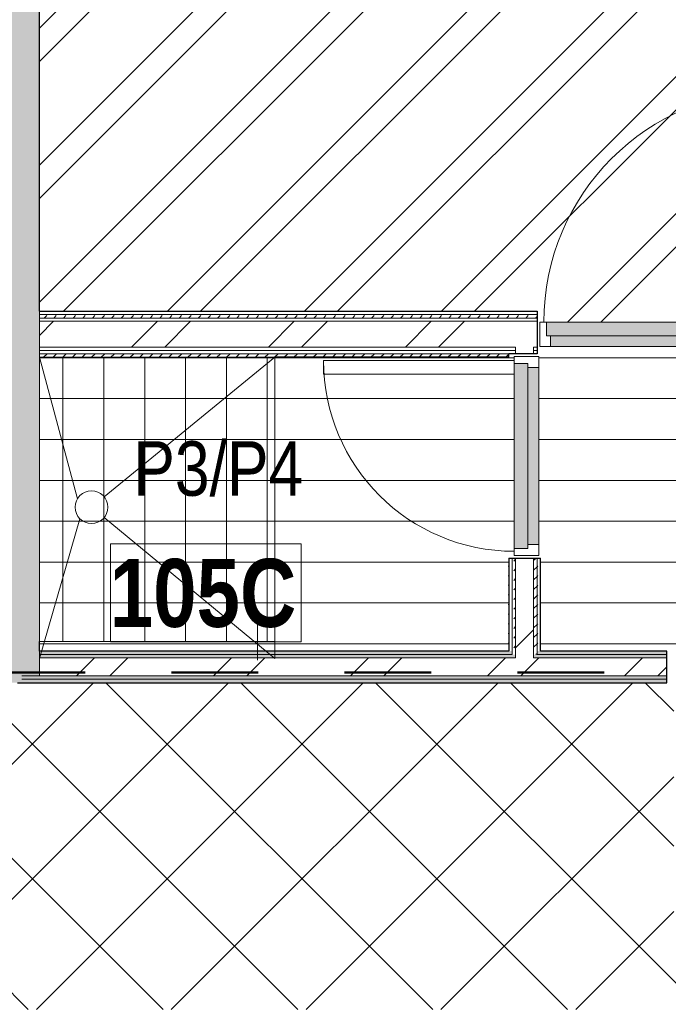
# Model space of a CAD drawing. Header units: millimetres. Extents: x -2180 to 54567, y -1945 to 22251.
# Tile 62 of 143: x 6141 to 8522, y 10677 to 14291. Entities that reach past the tile are written whole.
import ezdxf

# ---------------------------------------------------------------- set-up
doc = ezdxf.new("R2010")
doc.units = ezdxf.units.MM
doc.linetypes.add('Dash', pattern=[635, 317.5, -317.5])
for name, color, linetype, lineweight, true_color in [('_ hall', 9, 'Continuous', 9, 0x808080), ('_Tuletõkketsoon', 1, 'Dash', 50, 0xff0000), ('Color Fill-1', 7, 'Continuous', 9, 0xab8450), ('Color Fill-2', 7, 'Continuous', 9, 0xc0c040), ('Color Fill-3', 9, 'Continuous', 9, 0x808080), ('Cut Pattern-1', 7, 'Continuous', 9, 0x787878), ('Cut Pattern-2', 7, 'Continuous', 25, 0x787878), ('Detail Items-1', 9, 'Continuous', 9, 0x808080), ('Doors-1', 7, 'Continuous', 9, 0x7b918a), ('Doors-3', 7, 'Continuous', 9, 0x646464), ('Room Tags-1', 7, 'Continuous', 9, 0x800000)]:
    doc.layers.add(name, color=color, linetype=linetype, lineweight=lineweight, true_color=true_color)
for name, color, linetype, lineweight in [('Common Edges', 7, 'Continuous', 9), ('Cut Pattern-3', 7, 'Continuous', 9), ('Doors', 7, 'Continuous', 9), ('Doors-2', 7, 'Continuous', 18), ('Plan Swing', 7, 'Continuous', 9), ('Room Tags', 7, 'Continuous', 9), ('Thin Lines', 7, 'Continuous', 9), ('Walls-1', 7, 'Continuous', 25)]:
    doc.layers.add(name, color=color, linetype=linetype, lineweight=lineweight)
doc.styles.add('Swis721 Cn BT_1', font='swissc.ttf', dxfattribs={"height": 200})
doc.styles.add('Swis721 Cn BT_B', font='swisscb.ttf', dxfattribs={"height": 250})
pattern_1 = [(45, (0, 0), (0, 35.35534), [25, -25])]
pattern_2 = [(45, (0, 0), (-251.447, 251.447), []), (45, (0, 381), (-251.447, 251.447), [])]
pattern_3 = [(0, (0, 0), (0, 150), [])]

# ---------------------------------------------------------------- blocks, each defined once
blk = doc.blocks.new('SMA_D01_ 1-poolne - SU-P-10- 900x2100 1 korrus-V6-1 Korruse põrandate plaan')
at = {"layer": 'Doors-1'}
for points in [[(415, -5.5), (415, 44.5), (-415, 44.5), (-415, -5.5), (400, -5.5)], [(136, -45.5), (400, -45.5), (400, -5.5), (-400, -5.5), (-400, -45.5), (97.9, -45.5)]]:
    blk.add_hatch(color=256, dxfattribs=at).paths.add_polyline_path(points, flags=0)
at = {"layer": 'Doors'}
for p, q in [((375, 44.5), (-415, 44.5)), ((-400, -5.5), (400, -5.5)), ((400, -45.5), (-400, -45.5))]:
    blk.add_line(p, q, dxfattribs=at)
at = {"layer": 'Doors-2'}
for p, q in [((425, 894.5), (375, 894.5)), ((375, 894.5), (375, 44.5)), ((425, 44.5), (425, 894.5)), ((-415, 44.5), (-440, 44.5)), ((-440, 44.5), (-440, -45.5)), ((-415, -5.5), (-415, 44.5)), ((375, 44.5), (425, 44.5)), ((415, 44.5), (415, -5.5)), ((440, 44.5), (425, 44.5)), ((440, -45.5), (440, 44.5)), ((-400, -5.5), (-415, -5.5)), ((-400, -45.5), (-400, -5.5)), ((415, -5.5), (400, -5.5)), ((400, -5.5), (400, -45.5)), ((-440, -45.5), (-400, -45.5)), ((400, -45.5), (440, -45.5))]:
    blk.add_line(p, q, dxfattribs=at)
at = {"layer": 'Plan Swing'}
blk.add_arc((425, 44.5), 850, 90, 180, dxfattribs=at)
blk = doc.blocks.new('SMA_D01_ 1-poolne - SU-P-04 - 750x2100-1929737-1 Korruse põrandate plaan')
at = {"layer": 'Doors-3'}
for points in [[(340, 38), (-340, 38), (-340, -12), (340, -12), (340, 24.6)], [(325, -52), (325, -12), (-325, -12), (-325, -52), (59.1, -52)]]:
    blk.add_hatch(color=256, dxfattribs=at).paths.add_polyline_path(points, flags=0)
at = {"layer": 'Doors'}
for p, q in [((300, 38), (-340, 38)), ((-325, -12), (325, -12)), ((325, -52), (-325, -52))]:
    blk.add_line(p, q, dxfattribs=at)
at = {"layer": 'Doors-2'}
for p, q in [((350, 738), (300, 738)), ((300, 738), (300, 38)), ((350, 38), (350, 738)), ((-340, 38), (-365, 38)), ((-365, 38), (-365, -52)), ((-340, -12), (-340, 38)), ((300, 38), (350, 38)), ((340, 38), (340, -12)), ((365, 38), (350, 38)), ((365, -52), (365, 38)), ((-325, -12), (-340, -12)), ((-325, -52), (-325, -12)), ((340, -12), (325, -12)), ((325, -12), (325, -52)), ((-365, -52), (-325, -52)), ((325, -52), (365, -52))]:
    blk.add_line(p, q, dxfattribs=at)
at = {"layer": 'Plan Swing'}
blk.add_arc((350, 38), 700, 90, 180, dxfattribs=at)
blk = doc.blocks.new('1_0 Room Tag - 2_5mm Nr-411650-1 Korruse põrandate plaan')
at = {"layer": 'Room Tags'}
for p, q in [((3.5, 1.8), (-3.5, 1.8)), ((-3.5, 1.8), (-3.5, -1.8)), ((3.5, 1.8), (3.5, -1.8)), ((3.5, -1.8), (-3.5, -1.8))]:
    blk.add_line(p, q, dxfattribs=at)

msp = doc.modelspace()

# ---------------------------------------------------------------- hatches: boundary and pattern name
at = {"layer": 'Color Fill-1'}
h = msp.add_hatch(dxfattribs=at)
h.set_pattern_fill('FP_39', color=256, style=0, pattern_type=2)
h.set_pattern_definition([(45, (0, 0), (-247.4874, 247.4874), []), (135, (0, 0), (-247.4874, -247.4874), [])])
h.paths.add_polyline_path([(10640.5, 10521), (10640.5, 10597.1), (11755.5, 10597.1), (11755.5, 10657.1), (12147.2, 10656.8), (12147.2, 10612.1), (15187.1, 10612.1), (15187.1, 10554.1), (15197.1, 10554.1), (15197.1, 10606.1), (16377.1, 10606.1), (16377.1, 10554.1), (16387.1, 10554.1), (16387.1, 10612.1), (20601, 10612.1), (20601, 10554.1), (20611, 10554.1), (20611, 10586.1), (21591, 10586.1), (21591, 10554.1), (21601, 10554.1), (21601, 10612.1), (23843.1, 10612.1), (23843.1, 10575.2), (24163.1, 10575.2), (24163.1, 10577.1), (24218.2, 10577.1), (24218.2, 10575.2), (25418.2, 10575.2), (25418.2, 10577.1), (25547.1, 10577.1), (25547.1, 10582.1), (26027.1, 10582.1), (26027.1, 10577.1), (30166, 10577.1), (30166, 11857.1), (27666.3, 11857.1), (27666.3, 11915.1), (27656.3, 11915.1), (27656.3, 11857.1), (27641.3, 11857.1), (27641.3, 10907.1), (27591.3, 10907.1), (27591.3, 11857.1), (26676.3, 11857.1), (26676.3, 11915.1), (26666.3, 11915.1), (26666.3, 11857.1), (21513.7, 11857.1), (21513.7, 11915.1), (21503.7, 11915.1), (21503.7, 11883.1), (20523.7, 11883.1), (20523.7, 11915.1), (20513.7, 11915.1), (20513.7, 11857.1), (15601.3, 11857.1), (15601.3, 11915.1), (15591.3, 11915.1), (15591.3, 11883.1), (14611.3, 11883.1), (14611.3, 11915.1), (14601.3, 11915.1), (14601.3, 11857.1), (9517.3, 11857.1), (9517.3, 11915.1), (9507.3, 11915.1), (9507.3, 11857.1), (8592.3, 11857.1), (8592.3, 10907.1), (8542.3, 10907.1), (8542.3, 11857.1), (8527.3, 11857.1), (8527.3, 11915.1), (8517.3, 11915.1), (8517.3, 11857.1), (6132.8, 11857.1), (6132.8, 11854.1), (5982.8, 11854.1), (5982.8, 10654.1), (6132.8, 10654.1), (6132.8, 10657.1), (10630.5, 10657.1), (10630.5, 10521)], flags=0)
at = {"layer": 'Color Fill-2'}
h = msp.add_hatch(dxfattribs=at)
h.set_pattern_fill('FP_3', color=256, style=0, pattern_type=2)
h.set_pattern_definition(pattern_2)
h.paths.add_polyline_path([(8940.3, 13136.6), (8940.3, 13221.1), (8932.8, 13221.1), (8932.8, 17811.9), (8894, 17811.9), (8894, 18015.9), (8553.8, 18015.9), (8553.8, 18111.9), (6553.8, 18111.9), (6553.8, 18015.9), (6213.8, 18015.9), (6213.8, 13221.1), (8040.3, 13221.1), (8040.3, 13136.6), (8050.3, 13136.6), (8050.3, 13181.1), (8865.3, 13181.1), (8865.3, 14031.1), (8915.3, 14031.1), (8915.3, 13181.1), (8930.3, 13181.1), (8930.3, 13136.6)], flags=0)
at = {"layer": 'Color Fill-3'}
h = msp.add_hatch(dxfattribs=at)
h.set_pattern_fill('FP_42', color=256, style=0, pattern_type=2)
h.set_pattern_definition(pattern_3)
h.paths.add_polyline_path([(8517.3, 11915.1), (8527.3, 11915.1), (8527.3, 11947.1), (9507.3, 11947.1), (9507.3, 11915.1), (9517.3, 11915.1), (9517.3, 11973.1), (9971.8, 11973.1), (9971.8, 12314.6), (10029.8, 12314.6), (10029.8, 12324.6), (9977.8, 12324.6), (9977.8, 13054.6), (10029.8, 13054.6), (10029.8, 13064.6), (9984.3, 13064.6), (9984.3, 13136.6), (9974.3, 13136.6), (9974.3, 13091.1), (9094.3, 13091.1), (9094.3, 13136.6), (9084.3, 13136.6), (9084.3, 13052.1), (8940.3, 13052.1), (8940.3, 13136.6), (8930.3, 13136.6), (8930.3, 13091.1), (8050.3, 13091.1), (8050.3, 13136.6), (8040.3, 13136.6), (8040.3, 13064.6), (7994.8, 13064.6), (7994.8, 13054.6), (8046.8, 13054.6), (8046.8, 12324.6), (7994.8, 12324.6), (7994.8, 12314.6), (8052.8, 12314.6), (8052.8, 11973.1), (8517.3, 11973.1), (8517.3, 11947.1)], flags=0)
h = msp.add_hatch(dxfattribs=at)
h.set_pattern_fill('FP_42', color=256, style=0, pattern_type=2)
h.set_pattern_definition(pattern_3)
h.paths.add_polyline_path([(6950.5, 11973.1), (7936.8, 11973.1), (7936.8, 12314.6), (7994.8, 12314.6), (7994.8, 12324.6), (7956.8, 12324.6), (7956.8, 12989.6), (7256.8, 12989.6), (7256.8, 13039.6), (7956.8, 13039.6), (7956.8, 13054.6), (7994.8, 13054.6), (7994.8, 13064.6), (7936.8, 13064.6), (7936.8, 13052.1), (7077.4, 13052.1), (7077.4, 12009), (6213.8, 12009), (6213.8, 11973.1), (6328.9, 11973.1)], flags=0)
at = {"layer": 'Cut Pattern-1'}
h = msp.add_hatch(dxfattribs=at)
h.set_pattern_fill('FP_3', color=256, style=0, pattern_type=2)
h.set_pattern_definition(pattern_2)
h.paths.add_polyline_path([(6735.9, 13089.1), (7933.8, 13089.1), (7933.8, 13184.1), (6213.8, 13184.1), (6213.8, 13089.1), (6668.8, 13089.1)], flags=0)
h = msp.add_hatch(dxfattribs=at)
h.set_pattern_fill('FP_3', color=256, style=0, pattern_type=2)
h.set_pattern_definition(pattern_2)
h.paths.add_polyline_path([(9984.3, 13089.1), (10029.8, 13089.1), (10029.8, 13184.1), (9984.3, 13184.1), (9984.3, 13131.1)], flags=0)
h.paths.add_polyline_path([(8940.3, 13089.1), (9084.3, 13089.1), (9084.3, 13184.1), (8940.3, 13184.1), (8940.3, 13150.5)], flags=0)
h.paths.add_polyline_path([(7961.8, 13089.1), (8040.3, 13089.1), (8040.3, 13184.1), (7933.8, 13184.1), (7933.8, 13089.1), (7956.8, 13089.1)], flags=0)
h = msp.add_hatch(dxfattribs=at)
h.set_pattern_fill('FP_3', color=256, style=0, pattern_type=2)
h.set_pattern_definition(pattern_2)
h.paths.add_polyline_path([(8027.8, 11948.1), (8027.8, 12314.6), (7961.8, 12314.6), (7961.8, 11948.1)], flags=0)
h.paths.add_polyline_path([(8027.8, 13064.6), (8027.8, 13089.1), (7961.8, 13089.1), (7961.8, 13064.6), (8024.6, 13064.6)], flags=0)
h = msp.add_hatch(dxfattribs=at)
h.set_pattern_fill('FP_3', color=256, style=0, pattern_type=2)
h.set_pattern_definition(pattern_2)
h.paths.add_polyline_path([(16896.9, 11882.1), (17861.7, 11882.1), (17861.7, 11948.1), (15601.3, 11948.1), (15601.3, 11882.1), (16275.3, 11882.1)], flags=0)
h.paths.add_polyline_path([(12545.4, 11882.1), (14601.3, 11882.1), (14601.3, 11948.1), (9517.3, 11948.1), (9517.3, 11882.1), (12234.5, 11882.1)], flags=0)
h.paths.add_polyline_path([(8193.8, 11882.1), (8517.3, 11882.1), (8517.3, 11948.1), (6213.8, 11948.1), (6213.8, 11882.1), (7572.2, 11882.1)], flags=0)
at = {"layer": 'Cut Pattern-2'}
for points in [[(5863.8, 11857.1), (6149.5, 11857.1), (6149.5, 18111.9), (5863.8, 18111.9), (5863.8, 11908.9)], [(6149.5, 11882.1), (6213.8, 11882.1), (6213.8, 18111.9), (6149.5, 18111.9), (6149.5, 12086.3)]]:
    msp.add_hatch(color=256, dxfattribs=at).paths.add_polyline_path(points, flags=0)
at = {"layer": 'Cut Pattern-3'}
h = msp.add_hatch(dxfattribs=at)
h.set_pattern_fill('FP_1', color=256, style=0, pattern_type=2)
h.set_pattern_definition(pattern_1)
h.paths.add_polyline_path([(6950.5, 13196.1), (7933.8, 13196.1), (7933.8, 13208.6), (6213.8, 13208.6), (6213.8, 13196.1), (6796.4, 13196.1)], flags=0)
h = msp.add_hatch(dxfattribs=at)
h.set_pattern_fill('FP_1', color=256, style=0, pattern_type=2)
h.set_pattern_definition(pattern_1)
h.paths.add_polyline_path([(10029.8, 13196.1), (10029.8, 13208.6), (9984.3, 13208.6), (9984.3, 13196.1)], flags=0)
h.paths.add_polyline_path([(7933.8, 13196.1), (8040.3, 13196.1), (8040.3, 13208.6), (7933.8, 13208.6)], flags=0)
h.paths.add_polyline_path([(8945.8, 13196.1), (8957.8, 13196.1), (8957.8, 13208.6), (8940.3, 13208.6), (8940.3, 13196.1), (8945.3, 13196.1)], flags=0)
h.paths.add_polyline_path([(9084.3, 13196.1), (9084.3, 13208.6), (9076.8, 13208.6), (9076.8, 13196.1)], flags=0)
h = msp.add_hatch(dxfattribs=at)
h.set_pattern_fill('FP_1', color=256, style=0, pattern_type=2)
h.set_pattern_definition(pattern_1)
h.paths.add_polyline_path([(6732.9, 13052.1), (7933.8, 13052.1), (7933.8, 13064.6), (6213.8, 13064.6), (6213.8, 13052.1), (6720, 13052.1)], flags=0)
h = msp.add_hatch(dxfattribs=at)
h.set_pattern_fill('FP_1', color=256, style=0, pattern_type=2)
h.set_pattern_definition(pattern_1)
h.paths.add_polyline_path([(9084.3, 13052.1), (9084.3, 13064.6), (8940.3, 13064.6), (8940.3, 13052.1), (9064.8, 13052.1)], flags=0)
h.paths.add_polyline_path([(7936.8, 13052.1), (7936.8, 13064.6), (7933.8, 13064.6), (7933.8, 13052.1)], flags=0)
h = msp.add_hatch(dxfattribs=at)
h.set_pattern_fill('FP_1', color=256, style=0, pattern_type=2)
h.set_pattern_definition(pattern_1)
h.paths.add_polyline_path([(7936.8, 11973.1), (7949.3, 11973.2), (7949.3, 12314.6), (7936.8, 12314.6), (7936.8, 12086.3)], flags=0)
h = msp.add_hatch(dxfattribs=at)
h.set_pattern_fill('FP_1', color=256, style=0, pattern_type=2)
h.set_pattern_definition(pattern_1)
h.paths.add_polyline_path([(7961.8, 11960.6), (7961.8, 12314.6), (7949.3, 12314.6), (7949.3, 11960.6)], flags=0)
h = msp.add_hatch(dxfattribs=at)
h.set_pattern_fill('FP_1', color=256, style=0, pattern_type=2)
h.set_pattern_definition(pattern_1)
h.paths.add_polyline_path([(8030.2, 11960.6), (8040.3, 11960.6), (8040.3, 12314.6), (8027.8, 12314.6), (8027.8, 11960.6)], flags=0)
h = msp.add_hatch(dxfattribs=at)
h.set_pattern_fill('FP_1', color=256, style=0, pattern_type=2)
h.set_pattern_definition(pattern_1)
h.paths.add_polyline_path([(8040.3, 11973.1), (8052.8, 11973.1), (8052.8, 12314.6), (8040.3, 12314.6), (8040.3, 12086.3)], flags=0)
h = msp.add_hatch(dxfattribs=at)
h.set_pattern_fill('FP_1', color=256, style=0, pattern_type=2)
h.set_pattern_definition(pattern_1)
h.paths.add_polyline_path([(16896.9, 11960.6), (17861.7, 11960.6), (17861.7, 11973.1), (16164.3, 11973.1), (16164.3, 11960.6), (16275.3, 11960.6)], flags=0)
h.paths.add_polyline_path([(15653.6, 11960.6), (16073.3, 11960.6), (16073.3, 11973.1), (15601.3, 11973.1), (15601.3, 11960.6)], flags=0)
h.paths.add_polyline_path([(13167, 11960.6), (14038.3, 11960.6), (14038.3, 11973.1), (12648.5, 11973.1), (12648.5, 11960.6), (13086.3, 11960.6)], flags=0)
h.paths.add_polyline_path([(14410.3, 11960.6), (14601.3, 11960.6), (14601.3, 11973.1), (14129.3, 11973.1), (14129.3, 11960.6)], flags=0)
h.paths.add_polyline_path([(12584, 11960.6), (12584, 11973.1), (12168.5, 11973.1), (12168.5, 11960.6), (12545.4, 11960.6)], flags=0)
h.paths.add_polyline_path([(11999.5, 11960.6), (11999.5, 11973.1), (11504, 11973.1), (11504, 11960.6), (11923.7, 11960.6)], flags=0)
h.paths.add_polyline_path([(10075.3, 11960.6), (11439.5, 11960.6), (11439.5, 11973.1), (10075.3, 11973.1)], flags=0)
h.paths.add_polyline_path([(9984.3, 11960.6), (9984.3, 11973.1), (9517.3, 11973.1), (9517.3, 11960.6), (9747.9, 11960.6)], flags=0)
h.paths.add_polyline_path([(8040.3, 11960.6), (8517.3, 11960.6), (8517.3, 11973.1), (8040.3, 11973.1)], flags=0)
h.paths.add_polyline_path([(6950.5, 11960.6), (7949.3, 11960.6), (7949.3, 11973.1), (6213.8, 11973.1), (6213.8, 11960.6), (6328.9, 11960.6)], flags=0)
h = msp.add_hatch(dxfattribs=at)
h.set_pattern_fill('FP_1', color=256, style=0, pattern_type=2)
h.set_pattern_definition(pattern_1)
h.paths.add_polyline_path([(17861.7, 11948.1), (17861.7, 11960.6), (16151.8, 11960.6), (16151.8, 11948.1), (16896.9, 11948.1)], flags=0)
h.paths.add_polyline_path([(15653.6, 11948.1), (16085.8, 11948.1), (16085.8, 11960.6), (15601.3, 11960.6), (15601.3, 11948.1)], flags=0)
h.paths.add_polyline_path([(12168.5, 11948.1), (12584, 11948.1), (12584, 11960.6), (12168.5, 11960.6)], flags=0)
h.paths.add_polyline_path([(9747.9, 11948.1), (9996.8, 11948.1), (9996.8, 11960.6), (9517.3, 11960.6), (9517.3, 11948.1)], flags=0)
h.paths.add_polyline_path([(13077.3, 11948.1), (14050.8, 11948.1), (14050.8, 11960.6), (12648.5, 11960.6), (12648.5, 11948.1), (12730.9, 11948.1)], flags=0)
h.paths.add_polyline_path([(11923.7, 11948.1), (11999.5, 11948.1), (11999.5, 11960.6), (11504, 11960.6), (11504, 11948.1), (11595.6, 11948.1)], flags=0)
h.paths.add_polyline_path([(10067.8, 11948.1), (11439.5, 11948.1), (11439.5, 11960.6), (10062.8, 11960.6), (10062.8, 11948.1), (10067.6, 11948.1)], flags=0)
h.paths.add_polyline_path([(14601.3, 11948.1), (14601.3, 11960.6), (14116.8, 11960.6), (14116.8, 11948.1), (14410.3, 11948.1)], flags=0)
h.paths.add_polyline_path([(6240.7, 11948.1), (7961.8, 11948.1), (7961.8, 11960.6), (6213.8, 11960.6), (6213.8, 11948.1)], flags=0)
h.paths.add_polyline_path([(8032.6, 11948.1), (8517.3, 11948.1), (8517.3, 11960.6), (8027.8, 11960.6), (8027.8, 11948.1)], flags=0)
h = msp.add_hatch(dxfattribs=at)
h.set_pattern_fill('FP_1', color=256, style=0, pattern_type=2)
h.set_pattern_definition(pattern_1)
h.paths.add_polyline_path([(18261.7, 11869.6), (18261.7, 11882.1), (15601.3, 11882.1), (15601.3, 11869.6), (18140.2, 11869.6)], flags=0)
h.paths.add_polyline_path([(13020.7, 11869.6), (14601.3, 11869.6), (14601.3, 11882.1), (9517.3, 11882.1), (9517.3, 11869.6), (12695.4, 11869.6)], flags=0)
h.paths.add_polyline_path([(8517.3, 11869.6), (8517.3, 11882.1), (6149.5, 11882.1), (6149.5, 11869.6), (8193.8, 11869.6)], flags=0)
h = msp.add_hatch(dxfattribs=at)
h.set_pattern_fill('FP_1', color=256, style=0, pattern_type=2)
h.set_pattern_definition(pattern_1)
h.paths.add_polyline_path([(18261.7, 11857.1), (18261.7, 11869.6), (15601.3, 11869.6), (15601.3, 11857.1), (18140.2, 11857.1)], flags=0)
h.paths.add_polyline_path([(11462, 11857.1), (14601.3, 11857.1), (14601.3, 11869.6), (9517.3, 11869.6), (9517.3, 11857.1), (11449.5, 11857.1)], flags=0)
h.paths.add_polyline_path([(6950.5, 11857.1), (8517.3, 11857.1), (8517.3, 11869.6), (6149.5, 11869.3), (6149.5, 11857.1), (6328.9, 11857.1)], flags=0)
at = {"layer": 'Detail Items-1'}
h = msp.add_hatch(dxfattribs=at)
h.set_pattern_fill('FP_40', color=256, style=0, pattern_type=2)
h.set_pattern_definition([(0, (0, 0), (0, 150), []), (90, (0, 0), (-150, 9e-15), [])])
h.paths.add_polyline_path([(11811.1, 4843), (11830.5, 4843), (11830.5, 6050.1), (10966.9, 6050.1), (10966.9, 4843)], flags=0)
h.paths.add_polyline_path([(23843.1, 9287.1), (23843.1, 10487.1), (23048.7, 10487.1), (23048.7, 9287.1), (23301.8, 9287.1)], flags=0)
h.paths.add_polyline_path([(29066, 11973.1), (29866, 11973.1), (29866, 13052.1), (29066, 13052.1), (29066, 12441)], flags=0)
h.paths.add_polyline_path([(17893.9, 11973.1), (17893.9, 13052.1), (17051.2, 13052.1), (17051.2, 11973.1), (17861.7, 11973.1)], flags=0)
h.paths.add_polyline_path([(18213.9, 11973.1), (19057.4, 11973.1), (19057.4, 13052.1), (18213.9, 13052.1), (18213.9, 12441)], flags=0)
h.paths.add_polyline_path([(7077.4, 12009), (7077.4, 13052.1), (6213.8, 13052.1), (6213.8, 12009), (6950.5, 12009)], flags=0)

# ---------------------------------------------------------------- linework, layer by layer
at = {"layer": '_ hall'}
for p, q in [((6353.1, 12532), (6213.8, 13052.1)), ((7077.4, 13052.1), (6451.2, 12539.5)), ((7077.4, 11946.6), (7077.4, 13052.1)), ((6362.3, 12459.2), (6213.8, 11946.6)), ((6451.1, 12463.3), (7077.4, 11946.6)), ((7013.8, 12077.9), (7013.8, 11940.1))]:
    msp.add_line(p, q, dxfattribs=at)
msp.add_circle((6404.8, 12501.5), 60, dxfattribs=at)
at = {"layer": '_Tuletõkketsoon'}
msp.add_line((6063.8, 11894.1), (30291.5, 11894.1), dxfattribs=at)
at = {"layer": 'Common Edges'}
for p, q in [((6213.8, 13052.1), (6213.8, 13221.1)), ((8040.3, 13208.6), (6213.8, 13208.6)), ((8040.3, 13196.1), (6213.8, 13196.1)), ((8040.3, 13184.1), (6213.8, 13184.1)), ((7961.8, 13089.1), (6213.8, 13089.1)), ((7961.8, 13089.1), (7961.8, 13064.6)), ((8027.8, 13089.1), (8027.8, 13064.6)), ((8040.3, 13089.1), (8027.8, 13089.1)), ((7961.8, 13077.1), (6213.8, 13077.1)), ((7936.8, 13064.6), (6213.8, 13064.6)), ((8040.3, 13077.1), (8027.8, 13077.1)), ((7949.3, 11960.6), (7949.3, 12314.6)), ((7961.8, 11948.1), (7961.8, 12314.6)), ((8027.8, 11948.1), (8027.8, 12314.6)), ((8040.3, 11960.6), (8040.3, 12314.6)), ((6213.8, 11882.1), (6213.8, 11973.1)), ((7949.3, 11960.6), (6213.8, 11960.6)), ((7961.8, 11948.1), (6213.8, 11948.1)), ((8517.3, 11948.1), (8027.8, 11948.1)), ((8517.3, 11960.6), (8040.3, 11960.6)), ((8517.3, 11882.1), (6149.5, 11882.1)), ((8517.3, 11869.6), (6149.5, 11869.6))]:
    msp.add_line(p, q, dxfattribs=at)
at = {"layer": 'Thin Lines'}
for p, q in [((7077.4, 13052.1), (6213.8, 13052.1)), ((6213.8, 13052.1), (6213.8, 12009)), ((7077.4, 12009), (7077.4, 13052.1)), ((6213.8, 12009), (7077.4, 12009))]:
    msp.add_line(p, q, dxfattribs=at)
at = {"layer": 'Walls-1'}
for p, q in [((6213.8, 13221.1), (6213.8, 18377.9)), ((6213.8, 13221.1), (8040.3, 13221.1)), ((8040.3, 13221.1), (8040.3, 13064.6)), ((7936.8, 13052.1), (7077.4, 13052.1)), ((7936.8, 13052.1), (7936.8, 13064.6)), ((8040.3, 13064.6), (7936.8, 13064.6)), ((7936.8, 12314.6), (7936.8, 11973.1)), ((7936.8, 12314.6), (8052.8, 12314.6)), ((8052.8, 11973.1), (8052.8, 12314.6)), ((6213.8, 11973.1), (6213.8, 12009)), ((7936.8, 11973.1), (6213.8, 11973.1)), ((8517.3, 11973.1), (8052.8, 11973.1)), ((8517.3, 11857.1), (8517.3, 11973.1)), ((6132.8, 11857.1), (8517.3, 11857.1))]:
    msp.add_line(p, q, dxfattribs=at)

# ---------------------------------------------------------------- block references
at = {"layer": 'Doors'}
msp.add_blockref('SMA_D01_ 1-poolne - SU-P-10- 900x2100 1 korrus-V6-1 Korruse põrandate plaan', (8490.3, 13136.6), dxfattribs=at)
at = {"layer": 'Doors', "rotation": 89.99999999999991}
msp.add_blockref('SMA_D01_ 1-poolne - SU-P-04 - 750x2100-1929737-1 Korruse põrandate plaan', (7994.8, 12689.6), dxfattribs=at)
at = {"layer": 'Room Tags', "xscale": 99.99999999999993, "yscale": 99.99999999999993, "zscale": 99.99999999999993}
msp.add_blockref('1_0 Room Tag - 2_5mm Nr-411650-1 Korruse põrandate plaan', (6824.2, 12187.4), dxfattribs=at)

# ---------------------------------------------------------------- texts
at = {"layer": 'Room Tags', "insert": (6472, 12311.9), "char_height": 250, "width": 849.789, "attachment_point": 1, "style": 'Swis721 Cn BT_B'}
msp.add_mtext('105C', dxfattribs=at)
at = {"layer": 'Room Tags-1', "insert": (6558.1, 12743.6), "char_height": 200, "width": 745.569, "attachment_point": 1, "style": 'Swis721 Cn BT_1'}
msp.add_mtext('P3/P4', dxfattribs=at)

doc.saveas('drawing.dxf')
